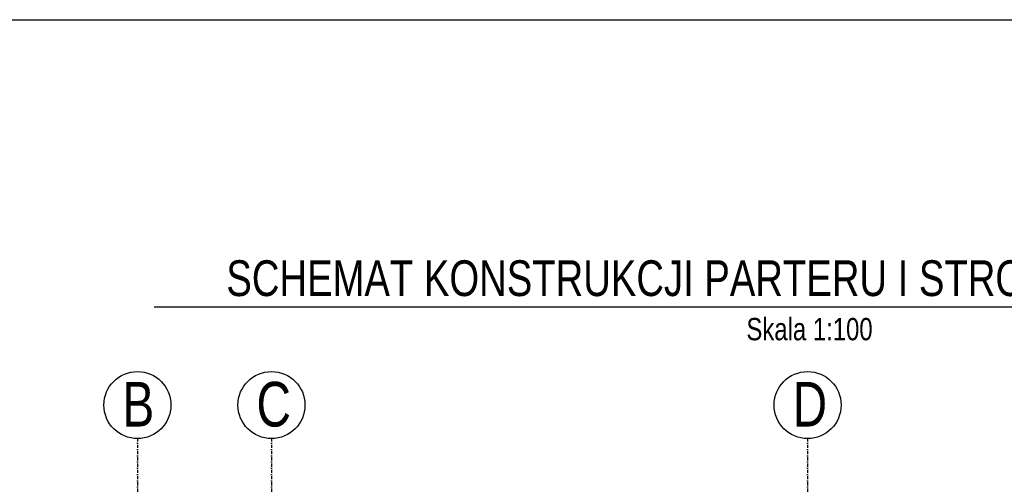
# Model space of a CAD drawing. Header units: millimetres. Extents: x -6373 to 10868, y -2819 to 2013.
# Tile 50 of 67: x 7673 to 8774, y 1462 to 1982. Entities that reach past the tile are written whole.
import ezdxf
from ezdxf.enums import TextEntityAlignment as Align

# ---------------------------------------------------------------- set-up
doc = ezdxf.new("R2010")
doc.units = ezdxf.units.MM
doc.header["$LTSCALE"] = 10
doc.linetypes.add('MO', pattern=[0.7, 0.35, -0.17, 0.01, -0.17])
for name, color, linetype in [('BD_osm', 1, 'MO'), ('BD_txs', 2, 'Continuous'), ('BD_wic', 1, 'Continuous'), ('BZ_sym', 7, 'Continuous'), ('BZ_txg', 3, 'Continuous'), ('BZ_txs', 2, 'Continuous')]:
    doc.layers.add(name, color=color, linetype=linetype)
doc.styles.add('BIKTG', font='bikromsw.shx', dxfattribs={"width": 0.8})
doc.styles.add('BIKTS', font='bikromsw.shx', dxfattribs={"width": 0.8})

# ---------------------------------------------------------------- blocks, each defined once
blk = doc.blocks.new('eoprz')

msp = doc.modelspace()

# ---------------------------------------------------------------- linework, layer by layer
at = {"layer": 'BD_osm'}
for points in [[(7804.33, 1513.02), (7804.33, -1699.44)], [(7954.33, 1513.02), (7954.33, -1699.44)], [(8554.33, 1513.02), (8554.33, -1699.44)]]:
    msp.add_lwpolyline(points, dxfattribs=at)
at = {"layer": 'BD_wic', "color": 5}
msp.add_lwpolyline([(6144.22, 1981.8), (10867.69, 1981.8), (10867.69, -2060.46), (6144.22, -2060.46)], close=True, dxfattribs=at)
at = {"layer": 'BD_wic'}
for centre in [(7804.33, 1550.52), (7954.33, 1550.52), (8554.33, 1550.52)]:
    msp.add_circle(centre, 37.5, dxfattribs=at)
at = {"layer": 'BZ_txg'}
msp.add_lwpolyline([(7822.91, 1660.5), (9292.15, 1660.5)], dxfattribs=at)

# ---------------------------------------------------------------- block references
at = {"layer": 'BZ_sym'}
ref = msp.add_blockref('eoprz', (8556.44, 1660.5), dxfattribs=at)
ref.add_attrib('Nazwa', 'SCHEMAT KONSTRUKCJI PARTERU I STROPU NAD PARTEREM', dxfattribs={"layer": 'BZ_txg', "height": 40, "style": 'BIKTG', "width": 0.8}).set_placement((8556.44, 1692.5), align=Align.MIDDLE_CENTER)
ref.add_attrib('Skala', 'Skala 1:100', dxfattribs={"layer": 'BZ_txs', "height": 25, "style": 'BIKTS', "width": 0.8}).set_placement((8556.44, 1635.5), align=Align.MIDDLE_CENTER)

# ---------------------------------------------------------------- texts
at = {"layer": 'BD_txs', "style": 'BIKTS', "width": 0.8}
for s, p in [('B', (7787.52, 1526.45)), ('C', (7937.52, 1526.45)), ('D', (8537.52, 1526.45))]:
    msp.add_text(s, height=50, dxfattribs=at).set_placement(p)

doc.saveas('drawing.dxf')
